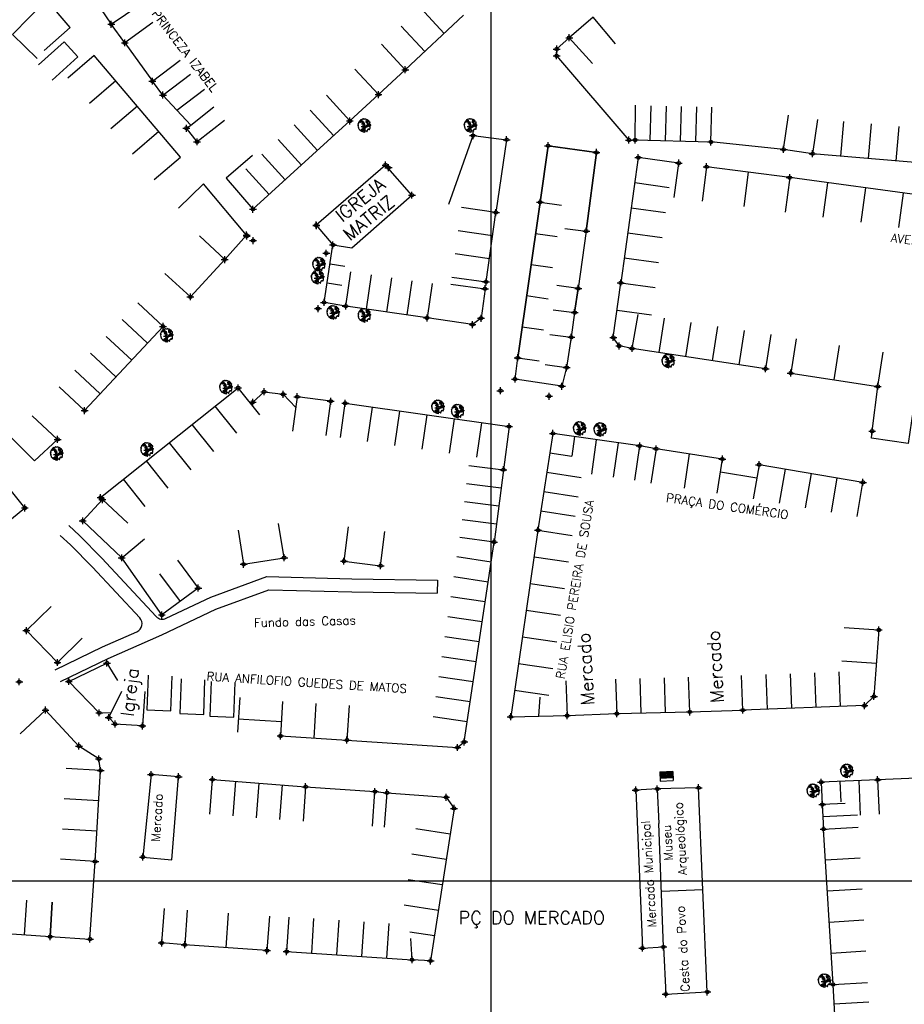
# Model space of a CAD drawing. Extents: x 539028 to 544996, y 8596245 to 8601028.
# Tile 5 of 43: x 541537 to 541741, y 8597735 to 8597962. Entities that reach past the tile are written whole.
import ezdxf
from ezdxf.enums import TextEntityAlignment as Align
from ezdxf.lldxf.tags import DXFTag

# ---------------------------------------------------------------- set-up
doc = ezdxf.new("R2010")
doc.units = 0
doc.header["$MEASUREMENT"] = 0
doc.header["$PDMODE"] = 34
doc.header["$PDSIZE"] = 0.8
for name, color, linetype in [('ARVORE', 100, 'Continuous'), ('CASA', 2, 'Continuous'), ('CX', 7, 'Continuous'), ('ESTRADA_BARRO', 7, 'DASHED'), ('MALHA', 9, 'Continuous'), ('RN', 7, 'Continuous'), ('TEXTO', 2, 'Continuous'), ('TXT_NRUA', 2, 'Continuous')]:
    doc.layers.add(name, color=color, linetype=linetype)
doc.styles.add('GEOSIS', font='ROMANS.SHX')
tags = doc.linetypes.add('DASHED', pattern=[0.75, 0.5, -0.25]).pattern_tags.tags
tags[6:7] = [DXFTag(74, 4), DXFTag(75, 0), DXFTag(340, '0'), DXFTag(46, 1.0), DXFTag(50, 0.0), DXFTag(44, 0.0), DXFTag(45, 0.0)]
tags[4:5] = [DXFTag(74, 4), DXFTag(75, 0), DXFTag(340, '0'), DXFTag(46, 1.0), DXFTag(50, 0.0), DXFTag(44, 0.0), DXFTag(45, 0.0)]

# ---------------------------------------------------------------- blocks, each defined once
blk = doc.blocks.new('C')
at = {"layer": 'CASA'}
blk.add_lwpolyline([(0, 0), (0, 8)], dxfattribs=at)
blk = doc.blocks.new('ARVORE6')
for points in [[(-1.78, 2.18), (-1.87, 2.12), (-1.86, 2.06), (-1.96, 2), (-2.05, 1.97), (-2.08, 1.89), (-2.06, 1.79), (-2.1, 1.68), (-2.19, 1.63), (-2.27, 1.6), (-2.33, 1.57), (-2.45, 1.36), (-2.33, 1.3), (-2.23, 1.35), (-2.22, 1.26), (-2.33, 1.2), (-2.41, 1.18), (-2.5, 1.15), (-2.45, 1.07), (-2.41, 1.02), (-2.44, 0.93), (-2.62, 0.85), (-2.67, 0.79), (-2.68, 0.7), (-2.63, 0.68), (-2.63, 0.68), (-2.72, 0.62), (-2.77, 0.64), (-2.8, 0.64), (-2.76, 0.56), (-2.6, 0.57), (-2.52, 0.53), (-2.52, 0.45), (-2.55, 0.3), (-2.67, 0.25), (-2.67, 0.14), (-2.62, 0.04), (-2.54, -0.02), (-2.64, -0.1), (-2.71, -0.18), (-2.55, -0.26), (-2.51, -0.35), (-2.52, -0.52), (-2.56, -0.64), (-2.47, -0.83), (-2.4, -0.89), (-2.4, -0.98), (-2.37, -1.12), (-2.27, -1.33), (-2.13, -1.49), (-2.01, -1.61), (-1.91, -1.6), (-1.82, -1.73), (-1.82, -1.97), (-1.67, -2.08), (-1.49, -2.07), (-1.39, -2.11), (-1.32, -2.23), (-1.16, -2.42), (-0.93, -2.41), (-0.86, -2.4), (-0.72, -2.42), (-0.63, -2.56), (-0.57, -2.61), (-0.47, -2.6), (-0.42, -2.64), (-0.31, -2.66), (-0.21, -2.67), (-0.05, -2.69), (0.08, -2.72), (0.33, -2.98), (0.41, -2.85), (0.29, -2.74), (0.37, -2.7), (0.37, -2.57), (0.35, -2.45), (0.49, -2.41), (0.48, -2.27), (0.55, -2.2), (0.71, -2.27), (0.86, -2.29), (0.93, -2.24), (1.05, -2.42), (1.2, -2.34), (1.2, -2.58), (1.34, -2.57), (1.43, -2.44), (1.51, -2.34), (1.36, -2.24), (1.43, -2.14), (1.39, -2.09), (1.47, -2.01), (1.5, -1.96), (1.43, -1.84), (1.5, -1.8), (1.6, -1.74), (1.69, -1.67), (1.78, -1.64), (1.8, -1.74), (1.86, -1.66), (1.81, -1.55), (1.82, -1.42), (1.99, -1.37), (2.13, -1.42), (2.06, -1.53), (2.22, -1.64), (2.33, -1.61), (2.46, -1.55), (2.59, -1.56), (2.55, -1.46), (2.48, -1.32), (2.56, -1.2), (2.63, -1.06), (2.62, -0.92), (2.62, -0.78), (2.67, -0.66), (2.68, -0.46), (2.57, -0.39), (2.51, -0.26), (2.59, -0.13), (2.7, -0.02), (2.83, 0.11), (2.96, 0.28), (2.92, 0.43), (2.91, 0.44), (2.81, 0.32), (2.7, 0.39), (2.73, 0.48), (2.68, 0.53), (2.6, 0.48), (2.4, 0.45), (2.42, 0.58), (2.5, 0.64), (2.48, 0.76), (2.34, 0.89), (2.54, 0.99), (2.59, 1.1), (2.57, 1.23), (2.55, 1.36), (2.62, 1.47), (2.63, 1.57), (2.5, 1.63), (2.35, 1.59), (2.24, 1.71), (2.23, 1.89), (2.21, 1.98), (2.15, 2.13), (1.92, 2.14), (1.79, 2.22), (1.77, 2.29), (1.73, 2.39), (1.69, 2.5), (1.51, 2.62), (1.35, 2.59), (1.28, 2.53), (1.19, 2.58), (1.11, 2.69), (0.99, 2.74), (0.84, 2.66), (0.73, 2.81), (0.32, 2.98), (0.23, 2.85), (0.07, 2.78), (-0.06, 2.82), (-0.27, 2.96), (-0.48, 3), (-0.62, 2.87), (-0.7, 2.78), (-0.82, 2.74), (-0.98, 2.81), (-1.11, 2.78), (-1.2, 2.57), (-1.42, 2.56), (-1.58, 2.52), (-1.57, 2.41), (-1.77, 2.34), (-1.73, 2.23), (-1.75, 2.2)], [(-0.88, 2.44), (-0.95, 2.35), (-0.87, 2.29), (-0.92, 2.24), (-0.88, 2.15), (-0.78, 2.14), (-0.74, 2.15), (-0.67, 2.08), (-0.7, 2.02), (-0.8, 1.98), (-0.92, 1.89), (-0.95, 1.77), (-0.81, 1.75), (-0.7, 1.77), (-0.59, 1.82), (-0.46, 1.77), (-0.51, 1.71), (-0.49, 1.63), (-0.34, 1.66), (-0.27, 1.68), (-0.09, 1.52), (-0.27, 1.42), (-0.32, 1.37), (-0.18, 1.25), (0, 1.26), (0.14, 1.15), (0.04, 1.02), (-0.03, 0.86), (-0.02, 0.8), (-0.17, 0.76), (-0.27, 0.72), (-0.29, 0.58), (-0.48, 0.53), (-0.51, 0.64), (-0.48, 0.74), (-0.6, 0.74), (-0.74, 0.68), (-0.83, 0.62), (-0.91, 0.65), (-0.75, 0.84), (-0.75, 0.9), (-0.78, 0.97), (-0.71, 1.09), (-0.8, 1.19), (-0.68, 1.38), (-0.8, 1.61), (-0.8, 1.69), (-0.88, 1.7), (-0.97, 1.64), (-1.06, 1.59), (-1.12, 1.63), (-1.14, 1.67), (-1.32, 1.64), (-1.38, 1.57), (-1.51, 1.46), (-1.51, 1.46), (-1.56, 1.55), (-1.56, 1.63), (-1.61, 1.7), (-1.56, 1.82), (-1.53, 1.91), (-1.43, 1.98), (-1.4, 2.07), (-1.26, 2.08), (-1.21, 2.2), (-1.1, 2.21), (-0.99, 2.32), (-0.95, 2.39)], [(-0.91, 1.69), (-1.13, 1.76), (-1.24, 2.14), (-1.27, 2.14), (-1.18, 1.78), (-1.57, 1.66), (-1.57, 1.63), (-1.12, 1.73), (-0.99, 1.67)], [(-1.27, 1.75), (-1.25, 1.72), (-1.3, 1.74)], [(-1.06, 1.74), (-1.06, 1.72), (-1.01, 1.73)], [(0, 0.91), (-0.4, 1.34), (-0.4, 1.68), (-0.44, 1.68), (-0.45, 1.4), (-0.8, 1.64), (-0.81, 1.61), (-0.48, 1.35), (-0.18, 0.98), (-0.75, 0.89), (-0.75, 0.86), (-0.15, 0.91), (-0.07, 0.81)], [(-0.49, 0.94), (-0.49, 0.89), (-0.53, 0.92)], [(-0.51, 1.38), (-0.49, 1.43)], [(-0.35, 1.21), (-0.32, 1.26), (-0.39, 1.24)], [(-0.22, 1), (-0.25, 0.91), (-0.29, 0.97), (-0.29, 0.92)], [(-0.23, 1.06), (-0.18, 1.12), (-0.27, 1.1)], [(-0.09, 0.88), (-0.05, 0.95), (-0.13, 0.9), (-0.09, 0.99)], [(1.21, 2.06), (1.32, 1.92), (1.4, 1.99), (1.43, 2.02), (1.55, 2.02), (1.51, 1.88), (1.59, 1.85), (1.69, 1.84), (1.75, 1.77), (1.61, 1.68), (1.7, 1.6), (1.85, 1.57), (1.72, 1.47), (1.62, 1.45), (1.48, 1.42), (1.48, 1.18), (1.36, 1.16), (1.19, 1.3), (1.2, 1.31), (1.09, 1.3), (1.07, 1.23), (0.97, 1.25), (0.92, 1.33), (1.11, 1.55), (1.06, 1.66), (1.03, 1.75), (0.96, 1.81), (0.99, 1.96), (0.83, 2.05), (0.94, 2.19), (0.97, 2.22), (1.05, 2.28), (1.1, 2.22), (1.25, 2.06), (1.28, 2.03)], [(1.17, 1.62), (1.07, 1.45), (1.49, 1.26), (1.49, 1.24), (1.03, 1.41), (0.94, 1.3)], [(1.07, 1.61), (1.51, 1.9), (1.55, 1.88), (1.16, 1.57)], [(1.11, 1.63), (1.17, 1.6), (1.14, 1.67), (1.22, 1.64), (1.22, 1.69)], [(1.17, 1.41), (1.13, 1.38), (1.18, 1.41), (1.18, 1.35)], [(1.35, 0.46), (1.31, 0.36), (1.17, 0.31), (1.19, 0.12), (1.23, 0.12), (1.35, 0.12), (1.61, 0.22), (1.69, 0.16), (1.65, 0.07), (1.7, -0.02), (1.84, -0.09), (1.93, -0.07), (2.01, -0.17), (2.19, -0.18), (2.26, -0.21), (2.39, -0.13), (2.33, 0.05), (2.47, 0.12), (2.51, 0.31), (2.33, 0.5), (2.42, 0.64), (2.36, 0.77), (2.27, 0.83), (2.12, 0.82), (2.02, 0.94), (1.83, 0.86), (1.8, 0.82), (1.62, 0.74), (1.48, 0.64), (1.48, 0.48), (1.33, 0.48), (1.32, 0.31)], [(1.34, 1.8), (1.41, 1.76), (1.41, 1.82)], [(1.38, 0.16), (1.81, 0.34), (1.96, 0.66), (1.97, 0.94), (1.97, 0.62), (1.88, 0.35), (2.44, 0.3), (1.88, 0.29), (1.7, 0.18)], [(1.47, 0.19), (1.51, 0.17), (1.52, 0.22), (1.55, 0.21), (1.61, 0.25), (1.71, 0.21)], [(1.78, 0.32), (1.84, 0.28), (1.77, 0.29)], [(1.88, 0.47), (1.93, 0.45), (1.88, 0.43), (1.91, 0.4), (1.85, 0.38)], [(1.98, 0.34), (1.98, 0.28), (2.02, 0.34)], [(0.19, -1.76), (0.02, -1.82), (0.05, -1.9), (0, -1.95), (-0.03, -1.97), (-0.07, -2.06), (-0.05, -2.11), (-0.03, -2.18), (-0.17, -2.19), (-0.25, -2.1), (-0.38, -2.11), (-0.49, -2.16), (-0.53, -2.05), (-0.56, -2.02), (-0.66, -1.97), (-0.77, -2.06), (-0.84, -2.13), (-1.03, -2.13), (-1.06, -2.11), (-1.07, -2.02), (-1.11, -1.99), (-1.25, -1.88), (-1.09, -1.77), (-1, -1.63), (-1.02, -1.52), (-0.91, -1.45), (-0.76, -1.31), (-0.7, -1.28), (-0.54, -1.31), (-0.45, -1.44), (-0.34, -1.39), (-0.2, -1.28), (0, -1.15), (-0.09, -0.96), (0.07, -0.87), (0.11, -0.89), (0.41, -1.08), (0.32, -1.14), (0.26, -1.19), (0.28, -1.24), (0.43, -1.31), (0.32, -1.38), (0.37, -1.96), (0.39, -2), (0.31, -1.87), (0.43, -1.76), (0.43, -1.68), (0.36, -1.63), (0.21, -1.68), (0.12, -1.73)], [(-0.77, -1.87), (-1.1, -2.03), (-0.78, -1.91), (-0.7, -2.04), (-0.73, -1.88)], [(-0.19, -1.31), (-0.25, -1.56), (-0.84, -1.91), (-0.27, -1.66), (-0.33, -2.11), (-0.26, -2.1), (-0.05, -1.15)], [(-0.27, -1.58), (-0.28, -1.66), (-0.33, -1.61), (-0.35, -1.67), (-0.39, -1.65), (-0.41, -1.68)], [(-0.29, -1.96), (-0.24, -1.98), (-0.31, -2.01)], [(-0.27, -1.74), (-0.21, -1.78), (-0.29, -1.83)], [(-0.21, -1.55), (-0.16, -1.58), (-0.24, -1.57)], [(-0.18, -1.24), (-0.1, -1.25), (-0.18, -1.29), (-0.1, -1.33), (-0.18, -1.35), (-0.1, -1.41)]]:
    blk.add_lwpolyline(points)

msp = doc.modelspace()

# ---------------------------------------------------------------- linework, layer by layer
at = {"layer": 'ARVORE'}
for p in [(541616.357, 8597937.2, 697.18), (541640.851, 8597937.219, 697.303), (541605.903, 8597905.209, 698.254), (541605.586, 8597902.22, 698.341), (541609.173, 8597894.095, 698.575), (541616.369, 8597893.415, 698.691), (541570.789, 8597888.805, 698.416), (541686.487, 8597882.872, 699.196), (541584.444, 8597876.834, 699.106), (541633.352, 8597872.295, 699.908), (541637.905, 8597871.323, 699.976), (541666.042, 8597867.305, 699.871), (541670.784, 8597867.063, 699.865), (541545.4, 8597861.52, 699.094), (541566.226, 8597862.48, 699.139), (541727.7, 8597788.285, 702.822), (541719.94, 8597783.708, 703.016), (541722.532, 8597739.901, 704.455)]:
    msp.add_point(p, dxfattribs=at)
at = {"layer": 'CASA'}
for p, q in [((541625.764, 8597950.302, 697.294), (541639.232, 8597962.879, 697.294)), ((541569.864, 8597944.433), (541576.245, 8597949.257)), ((541573.086, 8597940.96), (541579.467, 8597945.785)), ((541576.308, 8597937.487), (541569.864, 8597944.433)), ((541612.98, 8597938.466, 697.352), (541607.594, 8597944.382, 697.352)), ((541696.281, 8597933.617, 697.278), (541696.497, 8597941.614, 697.278)), ((541590.616, 8597918.106, 697.352), (541612.98, 8597938.466, 697.352)), ((541656.875, 8597919.698, 699.709), (541658.715, 8597932.749, 699.709)), ((541658.715, 8597932.749, 699.709), (541669.878, 8597931.204, 699.709)), ((541678.807, 8597934.088, 697.278), (541696.281, 8597933.617, 697.278)), ((541590.562, 8597930.496, 697.352), (541584.476, 8597925.304, 697.352)), ((541669.878, 8597931.204, 699.709), (541667.512, 8597913.032, 699.709)), ((541777.387, 8597925.894, 697.389), (541719.741, 8597930.914, 697.389)), ((541695.3, 8597927.901, 697.771), (541694.262, 8597919.969, 697.771)), ((541714.461, 8597925.393, 697.771), (541695.3, 8597927.901, 697.771)), ((541584.476, 8597925.304, 697.352), (541590.616, 8597918.106, 697.352)), ((541714.461, 8597925.393, 697.771), (541713.422, 8597917.46, 697.771)), ((541758.117, 8597919.433, 697.771), (541714.461, 8597925.393, 697.771)), ((541646.687, 8597917.334, 698.164), (541638.767, 8597918.462, 698.164)), ((541651.711, 8597883.828, 699.709), (541656.875, 8597919.698, 699.709)), ((541656.875, 8597919.698, 698.11), (541651.711, 8597883.828, 698.11)), ((541644.408, 8597901.327, 698.164), (541646.687, 8597917.334, 698.164)), ((541667.512, 8597913.032, 699.709), (541665.677, 8597899.82, 699.709)), ((541607.038, 8597896.593, 698.848), (541609.095, 8597909.857, 698.848)), ((541609.095, 8597909.857, 698.848), (541613.463, 8597909.18, 698.848)), ((541612.033, 8597895.74, 699.066), (541613.183, 8597903.657, 699.066)), ((541636.488, 8597902.455, 698.164), (541644.408, 8597901.327, 698.164)), ((541631.945, 8597900.932, 699.066), (541630.795, 8597893.015, 699.066)), ((541673.757, 8597888.517, 699.546), (541675.487, 8597901.122, 699.546)), ((541675.487, 8597901.122, 697.814), (541683.41, 8597900.013, 697.814)), ((541675.487, 8597901.122, 699.546), (541683.41, 8597900.013, 699.546)), ((541665.677, 8597899.82, 699.709), (541664.839, 8597894.238, 699.709)), ((541569.891, 8597891.064, 698.549), (541564.039, 8597896.519, 698.549)), ((541612.033, 8597895.74, 698.848), (541607.038, 8597896.593, 698.848)), ((541630.795, 8597893.015, 699.066), (541612.033, 8597895.74, 699.066)), ((541664.839, 8597894.238, 699.709), (541664.065, 8597888.553, 699.709)), ((541674.622, 8597894.82, 699.546), (541682.545, 8597893.711, 699.546)), ((541674.622, 8597894.82, 701.278), (541682.545, 8597893.711, 701.278)), ((541678.12, 8597885.96, 699.596), (541679.5, 8597893.843, 699.596)), ((541551.785, 8597871.635, 698.549), (541569.891, 8597891.064, 698.549)), ((541710.113, 8597889.182, 699.596), (541708.909, 8597881.273, 699.596)), ((541664.065, 8597888.553, 699.709), (541662.994, 8597881.547, 699.709)), ((541675.113, 8597886.556, 699.546), (541673.757, 8597888.517, 699.546)), ((541678.12, 8597885.96, 699.546), (541675.113, 8597886.556, 699.546)), ((541715.93, 8597888.214, 699.786), (541714.708, 8597880.308, 699.786)), ((541724.745, 8597878.757, 699.786), (541725.967, 8597886.663, 699.786)), ((541708.909, 8597881.273, 699.596), (541678.12, 8597885.96, 699.596)), ((541734.782, 8597877.206, 699.786), (541736.004, 8597885.112, 699.786)), ((541651.089, 8597878.913, 699.709), (541651.711, 8597883.828, 699.709)), ((541651.711, 8597883.828, 698.11), (541656.66, 8597883.115, 698.11)), ((541662.994, 8597881.547, 699.709), (541661.9, 8597877.253, 699.709)), ((541714.708, 8597880.308, 699.786), (541734.782, 8597877.206, 699.786)), ((541661.9, 8597877.253, 699.709), (541651.089, 8597878.913, 699.709)), ((541551.785, 8597871.635, 699.155), (541545.946, 8597877.104, 699.155)), ((541610.788, 8597865.414, 700.066), (541611.916, 8597873.334, 700.066)), ((541611.916, 8597873.334, 700.066), (541649.705, 8597867.951, 700.066)), ((541649.705, 8597867.951, 700.066), (541648.401, 8597857.981, 700.066)), ((541659.838, 8597866.37, 699.959), (541656.382, 8597844.014, 699.959)), ((541683.67, 8597862.81, 700.239), (541682.454, 8597854.902, 700.239)), ((541698.939, 8597860.462, 700.239), (541683.67, 8597862.81, 700.239)), ((541697.723, 8597852.555, 700.239), (541698.939, 8597860.462, 700.239)), ((541640.466, 8597858.994, 700.066), (541648.401, 8597857.981, 700.066)), ((541648.401, 8597857.981, 700.066), (541646.272, 8597841.311, 700.066)), ((541707.406, 8597859.155, 700.709), (541706.062, 8597851.269, 700.709)), ((541731.357, 8597855.074, 700.709), (541707.406, 8597859.155, 700.709)), ((541730.013, 8597847.187, 700.709), (541731.357, 8597855.074, 700.709)), ((541656.382, 8597844.014, 700.808), (541650.105, 8597801, 700.808)), ((541656.382, 8597844.014, 699.959), (541664.288, 8597842.792, 699.959)), ((541646.272, 8597841.311, 700.066), (541638.336, 8597842.325, 700.066)), ((541639.394, 8597795.181, 700.066), (541646.272, 8597841.311, 700.066)), ((541569.611, 8597824.471, 700.912), (541560.362, 8597837.66, 700.912)), ((541573.25, 8597837.11, 700.912), (541578.006, 8597830.678, 700.912)), ((541569.053, 8597834.007, 700.912), (541573.809, 8597827.574, 700.912)), ((541578.006, 8597830.678, 700.912), (541569.611, 8597824.471, 700.912)), ((541735.027, 8597821.01, 700.626), (541733.906, 8597805.679, 700.626)), ((541674.258, 8597809.702, 702.215), (541674.574, 8597801.708, 702.215)), ((541691.403, 8597802.108, 702.215), (541691.131, 8597810.103, 702.215)), ((541733.906, 8597805.679, 700.626), (541731.715, 8597803.554, 700.626)), ((541612.84, 8597803.594, 700.066), (541612.302, 8597795.612, 700.066)), ((541731.715, 8597803.554, 700.626), (541703.616, 8597802.523, 700.626)), ((541650.105, 8597801, 700.808), (541663.109, 8597801.255, 700.808)), ((541663.109, 8597801.255, 700.808), (541663.109, 8597801.255, 700.808)), ((541674.574, 8597801.708, 702.215), (541691.403, 8597802.108, 702.215)), ((541555.069, 8597791.287, 700.565), (541550.492, 8597794.23, 700.565)), ((541612.302, 8597795.612, 700.066), (541637.787, 8597793.893, 700.066)), ((541637.787, 8597793.893, 700.066), (541639.394, 8597795.181, 700.066)), ((541555.494, 8597788.579, 700.565), (541555.069, 8597791.287, 700.565)), ((541555.494, 8597788.579, 700.565), (541547.509, 8597789.057, 700.565)), ((541554.239, 8597767.604, 700.565), (541555.494, 8597788.579, 700.565)), ((541581.306, 8597786.51, 701.416), (541602.788, 8597784.854, 701.416)), ((541602.788, 8597784.854, 701.416), (541602.219, 8597776.874, 701.416)), ((541734.751, 8597786.469, 703.265), (541721.71, 8597785.901, 703.265)), ((541721.71, 8597785.901, 703.265), (541721.989, 8597780.713, 703.265)), ((541726.057, 8597786.09, 703.265), (541726.283, 8597781.361, 703.265)), ((541621.543, 8597783.463, 701.416), (541635.202, 8597782.421, 701.416)), ((541635.202, 8597782.421, 701.416), (541637.017, 8597779.842, 701.416)), ((541637.017, 8597779.842, 701.416), (541631.608, 8597744.653, 701.416)), ((541727.25, 8597780.985, 703.311), (541721.989, 8597780.713, 703.311)), ((541721.989, 8597780.713, 703.311), (541722.294, 8597775.061, 703.311)), ((541730.13, 8597778.318, 703.311), (541722.142, 8597777.887, 703.311)), ((541722.294, 8597775.061, 704.661), (541730.279, 8597775.543, 704.661)), ((541724.457, 8597739.211, 704.661), (541722.294, 8597775.061, 704.661)), ((541543.837, 8597750.257), (541544.317, 8597758.243)), ((541467.217, 8597755.522), (541543.837, 8597750.257)), ((541584.934, 8597755.679, 702.966), (541584.368, 8597747.699, 702.966)), ((541594.421, 8597755.006, 702.966), (541593.855, 8597747.026, 702.966)), ((541593.855, 8597747.026, 702.966), (541574.881, 8597748.372, 702.966)), ((541631.608, 8597744.653, 701.416), (541627.34, 8597744.935, 701.416)), ((541724.457, 8597739.211, 705.431), (541732.442, 8597739.693, 705.431)), ((541725.873, 8597716.387, 705.431), (541724.457, 8597739.211, 705.431))]:
    msp.add_line(p, q, dxfattribs=at)
for points, elevation in [([(541558.289, 8597981.646), (541549.685, 8597972.978), (541557.941, 8597960.792), (541564.564, 8597965.279)], 696.177), ([(541548.468, 8597960.06), (541543.011, 8597966.476), (541535.142, 8597958.442), (541540.858, 8597952.844)], 696.45), ([(541542.484, 8597954.747), (541548.468, 8597960.06)], 696.45), ([(541567.535, 8597961.218), (541561.074, 8597956.501), (541557.941, 8597960.792)], 696.539), ([(541561.074, 8597956.501), (541567.435, 8597947.646)], 696.539), ([(541619.596, 8597944.566), (541625.764, 8597950.302), (541620.316, 8597956.16)], 697.294), ([(541553.996, 8597953.566), (541547.904, 8597948.381)], 696.517), ([(541573.93, 8597930.148), (541553.996, 8597953.566)], 696.517), ([(541660.692, 8597953.507), (541677.384, 8597934.073), (541678.807, 8597934.088), (541678.874, 8597942.089)], 697.278), ([(541612.98, 8597938.466), (541619.596, 8597944.566), (541614.148, 8597950.424)], 697.294), ([(541584.04, 8597938.586), (541577.741, 8597933.654), (541575.283, 8597936.794), (541576.308, 8597937.487), (541581.581, 8597941.726)], 697.329), ([(541720.899, 8597938.83), (541719.741, 8597930.914), (541713.052, 8597931.893), (541714.21, 8597939.809)], 697.412), ([(541635.845, 8597919.296), (541641.4, 8597935.078), (541649.141, 8597934.142), (541646.687, 8597917.334)], 697.025), ([(541662.554, 8597913.677), (541667.512, 8597913.032), (541669.878, 8597931.204), (541658.715, 8597932.749), (541656.875, 8597919.698), (541661.826, 8597919)], 699.709), ([(541713.052, 8597931.893), (541696.281, 8597933.617)], 697.412), ([(541567.838, 8597924.963), (541573.93, 8597930.148)], 696.517), ([(541679.53, 8597930.007), (541675.487, 8597901.122)], 697.814), ([(541688.888, 8597928.751), (541679.53, 8597930.007)], 697.814), ([(541613.463, 8597909.18), (541627.31, 8597921.351), (541621.203, 8597928.299), (541605.238, 8597914.432), (541609.095, 8597909.857)], 697.82), ([(541687.836, 8597920.821), (541688.888, 8597928.751)], 697.814), ([(541579.199, 8597923.927), (541573.454, 8597918.361)], 697.424), ([(541584.107, 8597906.469), (541589.175, 8597912.124), (541579.199, 8597923.927)], 697.946), ([(541570.317, 8597903.306), (541576.201, 8597897.886), (541584.107, 8597906.469), (541578.273, 8597911.943)], 697.946), ([(541655.842, 8597912.524), (541660.791, 8597911.811)], 698.11), ([(541611.8, 8597904.91), (541608.409, 8597905.436)], 698.848), ([(541654.809, 8597905.35), (541659.758, 8597904.637)], 698.11), ([(541611.148, 8597900.483), (541607.724, 8597901.014)], 698.848), ([(541636.251, 8597900.842), (541644.177, 8597899.758), (541643.243, 8597892.927), (541641.273, 8597891.492), (541630.795, 8597893.015)], 698.781), ([(541659.885, 8597894.912), (541664.839, 8597894.238), (541665.677, 8597899.82), (541660.725, 8597900.508)], 699.709), ([(541653.776, 8597898.176), (541658.725, 8597897.463)], 698.11), ([(541652.744, 8597891.002), (541657.693, 8597890.289)], 698.11), ([(541659.111, 8597889.228), (541664.065, 8597888.553)], 699.709), ([(541658.051, 8597882.302), (541662.994, 8597881.547)], 699.709), ([(541555.491, 8597851.579), (541587.206, 8597876.887)], 699.485), ([(541590.578, 8597873.577), (541593.216, 8597875.985), (541597.597, 8597875.392), (541600.526, 8597872.368)], 699.902), ([(541742.953, 8597871.922), (541741.784, 8597864.008), (541733.301, 8597865.26), (541733.493, 8597866.89), (541734.782, 8597877.206)], 700.655), ([(541607.509, 8597865.864), (541608.577, 8597873.793), (541600.858, 8597874.832), (541599.79, 8597866.904)], 699.902), ([(541533.134, 8597867.097), (541540.24, 8597860.076), (541545.561, 8597864.99), (541539.722, 8597870.459)], 699.194), ([(541679.858, 8597863.473), (541659.838, 8597866.37)], 700.239), ([(541664.843, 8597865.645), (541664.188, 8597861.119)], 700.239), ([(541659.147, 8597861.899), (541664.188, 8597861.119)], 699.959), ([(541678.712, 8597855.555), (541679.858, 8597863.473)], 700.808), ([(541683.67, 8597862.81), (541679.858, 8597863.473)], 700.239), ([(541698.489, 8597857.536), (541706.886, 8597856.105)], 700.239), ([(541531.771, 8597844.15), (541538.006, 8597849.163), (541533.66, 8597854.569), (541527.425, 8597849.556)], 699.594), ([(541560.362, 8597837.66), (541551.353, 8597846.202), (541555.906, 8597851.088), (541561.759, 8597845.634)], 700.299), ([(541555.906, 8597851.088), (541555.491, 8597851.579)], 699.507), ([(541560.362, 8597837.66), (541551.353, 8597846.202)], 700.299), ([(541587.183, 8597844.065), (541588.47, 8597836.169), (541597.84, 8597837.696), (541596.554, 8597845.592)], 701.049), ([(541612.616, 8597844.826), (541611.626, 8597836.888), (541620.075, 8597835.834), (541621.065, 8597843.773)], 700.958), ([(541560.362, 8597837.66), (541565.62, 8597842.063)], 700.299), ([(541551.253, 8597819.106), (541545.531, 8597813.515), (541538.346, 8597820.869), (541544.068, 8597826.46)], 700.252), ([(541727.049, 8597821.594), (541735.027, 8597821.01)], 700.626), ([(541557.873, 8597801.848), (541555.176, 8597801.897), (541548.151, 8597809.152), (541556.952, 8597813.38)], 701.454), ([(541556.952, 8597813.38), (541559.345, 8597809.358)], 700.642), ([(541691.403, 8597802.108), (541703.616, 8597802.523), (541703.344, 8597810.518)], 700.626), ([(541662.793, 8597809.249), (541663.109, 8597801.255), (541674.574, 8597801.708)], 702.215), ([(541565.659, 8597806.841), (541565.133, 8597798.858), (541558.82, 8597799.302), (541557.364, 8597800.813), (541560.374, 8597806.921)], 701.454), ([(541587.575, 8597805.396), (541587.049, 8597797.413)], 701.454), ([(541656.607, 8597801.127), (541656.863, 8597805.497)], 700.808), ([(541550.492, 8597794.23), (541542.767, 8597802.532), (541536.91, 8597797.082)], 700.565), ([(541597.477, 8597804.541), (541596.985, 8597796.557)], 700.066), ([(541605.136, 8597804.069), (541604.643, 8597796.084)], 700.066), ([(541587.252, 8597800.501), (541597.19, 8597799.888)], 701.454), ([(541596.985, 8597796.557), (541612.302, 8597795.612)], 700.066), ([(541744.105, 8597778.804), (541743.815, 8597786.799), (541734.751, 8597786.469), (541735.099, 8597778.477)], 703.265), ([(541580.691, 8597778.533), (541581.306, 8597786.51)], 701.416), ([(541602.788, 8597784.854), (541618.772, 8597783.715)], 701.416), ([(541683.91, 8597784.325), (541678.939, 8597784.087), (541680.486, 8597747.603), (541685.329, 8597747.878), (541685.845, 8597736.991), (541695.45, 8597737.485)], 704.683), ([(541695.45, 8597737.485), (541693.458, 8597784.612), (541683.91, 8597784.325), (541684.293, 8597776.334)], 704.683), ([(541618.204, 8597775.735), (541618.772, 8597783.715), (541621.543, 8597783.463), (541620.934, 8597775.487)], 701.416), ([(541685.329, 8597747.878), (541684.293, 8597776.334)], 704.683), ([(541544.317, 8597758.243), (541543.837, 8597750.257), (541553.024, 8597749.705), (541554.239, 8597767.604), (541546.257, 8597768.145)], 700.565), ([(541694.454, 8597761.048), (541684.862, 8597760.699)], 704.683), ([(541575.448, 8597756.352), (541574.881, 8597748.372), (541569.576, 8597748.799), (541570.217, 8597756.773)], 702.966), ([(541598.908, 8597754.774), (541598.396, 8597746.79)], 701.416), ([(541626.846, 8597751.386), (541632.51, 8597750.518)], 701.416), ([(541627.34, 8597744.935), (541627.042, 8597749.812)], 701.416), ([(541598.396, 8597746.79), (541627.34, 8597744.935)], 701.416)]:
    msp.add_lwpolyline(points, dxfattribs=dict(at, elevation=elevation))
for points in [[(541674.299, 8597956.297), (541669.109, 8597962.385), (541663.592, 8597957.681)], [(541668.94, 8597951.731), (541663.592, 8597957.681), (541660.768, 8597955.142), (541660.692, 8597953.507)], [(541541.147, 8597951.39), (541547.078, 8597956.76), (541550.245, 8597953.262), (541544.315, 8597947.892)], [(541569.864, 8597944.433), (541567.435, 8597947.646), (541573.816, 8597952.47)], [(541566.484, 8597810.562), (541566.183, 8597802.568), (541571.68, 8597802.361), (541571.982, 8597810.355)], [(541574.066, 8597809.72), (541573.765, 8597801.726), (541579.262, 8597801.518), (541579.564, 8597809.513)], [(541581.016, 8597809.098), (541580.715, 8597801.104), (541586.212, 8597800.896), (541586.514, 8597808.891)]]:
    msp.add_lwpolyline(points, dxfattribs=at)
at = {"layer": 'CASA', "elevation": 701.687}
msp.add_lwpolyline([(541571.934, 8597767.953), (541573.473, 8597787.166), (541567.135, 8597787.673), (541565.226, 8597768.625), (541571.934, 8597767.953)], close=True, dxfattribs=at)
at = {"layer": 'CASA', "color": 7}
for points in [[(541684.5, 8597788.248), (541687.496, 8597788.402)], [(541684.5, 8597788.248), (541684.6, 8597786.163)], [(541684.51, 8597788.048), (541687.506, 8597788.203)], [(541684.52, 8597787.848), (541687.516, 8597788.003)], [(541684.531, 8597787.649), (541687.527, 8597787.803)], [(541684.541, 8597787.449), (541687.537, 8597787.603)], [(541684.551, 8597787.249), (541687.547, 8597787.404)], [(541684.561, 8597787.049), (541687.557, 8597787.204)], [(541684.572, 8597786.85), (541687.568, 8597787.004)], [(541687.496, 8597788.392), (541687.598, 8597786.285)], [(541684.6, 8597786.163), (541687.598, 8597786.285)]]:
    msp.add_lwpolyline(points, dxfattribs=at)
at = {"layer": 'CASA'}
for p in [(541557.941, 8597960.792, 696.459), (541561.074, 8597956.501, 696.539), (541663.592, 8597957.681, 697.384), (541660.709, 8597955.071, 697.384), (541660.692, 8597953.507, 697.278), (541625.764, 8597950.302, 697.392), (541567.435, 8597947.646, 696.607), (541569.864, 8597944.433, 696.665), (541619.596, 8597944.566, 697.294), (541612.98, 8597938.466, 697.352), (541575.283, 8597936.794, 697.16), (541577.741, 8597933.654, 697.329), (541641.4, 8597935.078, 697.669), (541649.141, 8597934.142, 697.642), (541677.384, 8597934.073, 697.395), (541678.807, 8597934.088, 697.532), (541696.281, 8597933.617, 697.738), (541658.715, 8597932.749, 697.869), (541669.878, 8597931.204, 697.545), (541713.052, 8597931.893, 697.655), (541679.53, 8597930.007, 697.82), (541719.741, 8597930.914, 697.412), (541621.203, 8597928.299, 697.82), (541688.888, 8597928.751, 697.814), (541695.3, 8597927.901, 697.856), (541714.461, 8597925.393, 697.771), (541627.31, 8597921.351, 698.065), (541590.616, 8597918.106, 697.66), (541656.875, 8597919.698, 698.11), (541646.687, 8597917.334, 698.164), (541605.238, 8597914.432, 697.625), (541605.256, 8597914.328, 697.676), (541667.512, 8597913.032, 698.234), (541589.175, 8597912.124, 697.876), (541589.22, 8597911.918, 697.946), (541590.67, 8597910.87, 697.736), (541609.095, 8597909.857, 698.439), (541584.107, 8597906.469, 698.177), (541607.536, 8597907.964, 698.382), (541644.177, 8597899.758, 698.781), (541644.408, 8597901.327, 698.678), (541665.677, 8597899.82, 698.59), (541675.487, 8597901.122, 698.71), (541576.201, 8597897.886, 698.38), (541605.636, 8597895.166, 698.495), (541607.038, 8597896.593, 698.719), (541612.033, 8597895.74, 698.848), (541630.795, 8597893.015, 699.066), (541643.243, 8597892.927, 699.012), (541664.839, 8597894.238, 699.015), (541569.891, 8597891.064, 698.549), (541641.273, 8597891.492, 699.059), (541664.065, 8597888.553, 699.205), (541673.757, 8597888.517, 699.54), (541675.113, 8597886.556, 699.526), (541678.12, 8597885.96, 699.546), (541651.711, 8597883.828, 699.375), (541662.994, 8597881.547, 699.465), (541708.909, 8597881.273, 699.596), (541714.708, 8597880.308, 699.645), (541587.206, 8597876.887, 699.371), (541651.089, 8597878.913, 699.709), (541661.9, 8597877.253, 699.729), (541734.782, 8597877.206, 699.786), (541593.216, 8597875.985, 699.794), (541597.597, 8597875.392, 699.862), (541600.858, 8597874.832, 699.902), (541590.578, 8597873.577, 699.902), (541608.577, 8597873.793, 699.949), (541611.916, 8597873.334, 700.066), (541551.785, 8597871.635, 699.155), (541649.705, 8597867.951, 700.45), (541659.838, 8597866.37, 699.959), (541733.493, 8597866.89, 700.446), (541545.561, 8597864.99, 699.2), (541679.858, 8597863.473, 700.239), (541683.67, 8597862.81, 700.512), (541698.939, 8597860.462, 700.019), (541707.406, 8597859.155, 700.709), (541648.401, 8597857.981, 700.525), (541731.357, 8597855.074, 700.626), (541555.491, 8597851.579, 699.485), (541555.906, 8597851.088, 699.507), (541538.006, 8597849.163, 699.399), (541551.353, 8597846.202, 699.736), (541656.382, 8597844.014, 700.808), (541646.272, 8597841.311, 700.93), (541560.362, 8597837.66, 700.299), (541588.47, 8597836.169, 701.045), (541597.84, 8597837.696, 701.049), (541611.626, 8597836.888, 701.025), (541620.075, 8597835.834, 700.958), (541578.006, 8597830.678, 700.912), (541569.611, 8597824.471, 700.658), (541538.346, 8597820.869, 700.171), (541735.027, 8597821.01, 702.108), (541545.531, 8597813.515, 700.252), (541556.952, 8597813.38, 700.642), (541536.718, 8597809.043, 700.253), (541548.151, 8597809.152, 700.45), (541733.906, 8597805.679, 702.789), (541542.767, 8597802.532, 700.565), (541555.176, 8597801.897, 700.792), (541674.574, 8597801.708, 702.215), (541691.403, 8597802.108, 702.357), (541703.616, 8597802.523, 702.462), (541731.715, 8597803.554, 702.787), (541557.364, 8597800.813, 701.143), (541650.105, 8597801, 701.995), (541663.109, 8597801.255, 702.202), (541558.82, 8597799.302, 701.135), (541565.133, 8597798.858, 701.126), (541596.985, 8597796.557, 701.692), (541612.302, 8597795.612, 701.795), (541639.394, 8597795.181, 702.038), (541550.492, 8597794.23, 701.029), (541637.787, 8597793.893, 702.087), (541555.069, 8597791.287, 701.077), (541555.494, 8597788.579, 701.159), (541567.135, 8597787.673, 701.661), (541573.473, 8597787.166, 701.395), (541581.306, 8597786.51, 701.416), (541721.71, 8597785.901, 703.265), (541734.751, 8597786.469, 703.39), (541602.788, 8597784.854, 701.9), (541618.772, 8597783.715, 702.322), (541678.939, 8597784.087, 704.722), (541683.91, 8597784.325, 704.709), (541693.458, 8597784.612, 704.69), (541621.543, 8597783.463, 702.109), (541635.202, 8597782.421, 702.439), (541637.017, 8597779.842, 702.647), (541721.989, 8597780.713, 703.377), (541722.294, 8597775.061, 703.311), (541565.226, 8597768.625, 701.687), (541554.239, 8597767.604, 701.721), (541543.837, 8597750.257, 702.143), (541553.024, 8597749.705, 702.236), (541569.576, 8597748.799, 702.369), (541574.881, 8597748.372, 702.738), (541680.486, 8597747.603, 704.647), (541685.329, 8597747.878, 704.747), (541593.855, 8597747.026, 702.966), (541598.396, 8597746.79, 703.074), (541627.34, 8597744.935, 703.724), (541631.608, 8597744.653, 703.837), (541724.457, 8597739.211, 704.661), (541685.845, 8597736.991, 704.729), (541695.45, 8597737.485, 704.683)]:
    msp.add_point(p, dxfattribs=at)
at = {"layer": 'CX'}
for p in [(541647.729, 8597876.221, 699.42), (541658.933, 8597874.954, 699.622)]:
    msp.add_point(p, dxfattribs=at)
at = {"layer": 'ESTRADA_BARRO'}
for p, q in [((541548.119, 8597845.084), (541550.622, 8597842.843)), ((541546.118, 8597842.849), (541548.55, 8597840.672)), ((541550.622, 8597842.843), (541555.788, 8597837.585)), ((541548.55, 8597840.672), (541553.62, 8597835.512)), ((541555.788, 8597837.585), (541568.307, 8597824.142)), ((541553.62, 8597835.512), (541564.514, 8597823.814)), ((541580.88, 8597828.62), (541593.803, 8597833.324)), ((541593.803, 8597833.324), (541613.469, 8597832.815)), ((541613.469, 8597832.815), (541633.183, 8597832.521)), ((541633.183, 8597832.521), (541633.138, 8597829.521)), ((541582.045, 8597825.851), (541594.294, 8597830.31)), ((541594.294, 8597830.31), (541613.408, 8597829.815)), ((541613.408, 8597829.815), (541633.138, 8597829.521)), ((541570.637, 8597823.702), (541580.88, 8597828.62)), ((541569.592, 8597819.873), (541582.045, 8597825.851)), ((541555.931, 8597817.123), (541563.858, 8597820.621)), ((541557.187, 8597814.398), (541569.592, 8597819.873)), ((541544.966, 8597811.856), (541555.931, 8597817.123)), ((541546.264, 8597809.151), (541557.187, 8597814.398))]:
    msp.add_line(p, q, dxfattribs=at)
for centre, start, end in [((541563.05, 8597822.451), 293.81577, 42.96192), ((541569.771, 8597825.505), 222.96192, 295.64476)]:
    msp.add_arc(centre, 2, start, end, dxfattribs=at)
at = {"layer": 'MALHA'}
for p, q in [((541645.513, 8601028.275), (541645.513, 8596264.109)), ((539050.307, 8597763.105), (544995.7, 8597763.105))]:
    msp.add_line(p, q, dxfattribs=at)
at = {"layer": 'RN'}
msp.add_point((541621.91, 8597927.691, 698.293), dxfattribs=at)

# ---------------------------------------------------------------- block references
at = {"layer": 'ARVORE', "xscale": 0.5260327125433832, "yscale": 0.5260327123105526, "zscale": 0.526032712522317}
for p in [(541616.261, 8597937.37, 697.18), (541640.755, 8597937.389, 697.303), (541605.807, 8597905.379, 698.254), (541605.49, 8597902.389, 698.341), (541609.077, 8597894.265, 698.575), (541616.273, 8597893.585, 698.691), (541570.693, 8597888.975, 698.416), (541686.391, 8597883.041, 699.196), (541584.348, 8597877.003, 699.106), (541633.256, 8597872.464, 699.908), (541637.81, 8597871.493, 699.976), (541665.946, 8597867.475, 699.871), (541670.689, 8597867.233, 699.865), (541566.13, 8597862.65, 699.139), (541545.304, 8597861.69, 699.094), (541727.604, 8597788.455, 702.822), (541719.844, 8597783.878, 703.016), (541722.437, 8597740.07, 704.455)]:
    msp.add_blockref('ARVORE6', p, dxfattribs=at)
at = {"layer": 'CASA'}
for p, rotation in [((541634.743, 8597958.687, 697.294), 43.0397652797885), ((541630.253, 8597954.494, 697.294), 43.0397652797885), ((541558.979, 8597947.712, 696.517), 130.4049517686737), ((541563.963, 8597941.857, 696.517), 130.4049517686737), ((541682.302, 8597933.993, 697.278), 358.4567038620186), ((541685.797, 8597933.899, 697.278), 358.4567038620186), ((541689.292, 8597933.805, 697.278), 358.4567038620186), ((541692.786, 8597933.711, 697.278), 358.4567038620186), ((541609.252, 8597935.073, 697.352), 42.31579414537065), ((541605.525, 8597931.68, 697.352), 42.31579414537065), ((541726.84, 8597938.326, 697.389), 175.0227579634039), ((541733.245, 8597937.769, 697.389), 175.0227579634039), ((541739.65, 8597937.211, 697.389), 175.0227579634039), ((541568.946, 8597936.003, 696.517), 130.4049517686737), ((541601.798, 8597928.286, 697.352), 42.31579414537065), ((541598.071, 8597924.893, 697.352), 42.31579414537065), ((541594.343, 8597921.499, 697.352), 42.31579414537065), ((541704.88, 8597926.647, 697.771), 172.5405713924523), ((541678.721, 8597924.23, 697.814), 262.03177865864), ((541723.192, 8597924.201, 697.771), 172.2259087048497), ((541731.923, 8597923.009, 697.771), 172.2259087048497), ((541740.655, 8597921.817, 697.771), 172.2259087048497), ((541677.913, 8597918.453, 697.814), 262.03177865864), ((541645.927, 8597911.999, 698.164), 81.89550547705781), ((541677.104, 8597912.676, 697.814), 262.03177865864), ((541645.168, 8597906.663, 698.164), 81.89550547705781), ((541676.296, 8597906.899, 697.814), 262.03177865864), ((541617.874, 8597902.976, 699.066), 171.7348409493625), ((541622.564, 8597902.294, 699.066), 171.7348409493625), ((541627.254, 8597901.613, 699.066), 171.7348409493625), ((541566.27, 8597887.179, 698.549), 47.01772757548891), ((541685.482, 8597892.932, 699.596), 171.3437613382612), ((541691.64, 8597891.994, 699.596), 171.3437613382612), ((541697.798, 8597891.057, 699.596), 171.3437613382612), ((541703.956, 8597890.119, 699.596), 171.3437613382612), ((541562.649, 8597883.293, 698.549), 47.01772757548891), ((541559.027, 8597879.407, 698.549), 47.01772757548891), ((541555.406, 8597875.521, 698.549), 47.01772757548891), ((541592.196, 8597870.634, 699.371), 38.58906183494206), ((541586.91, 8597866.416, 699.485), 38.58906183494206), ((541617.086, 8597864.517, 700.066), 351.8926753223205), ((541623.384, 8597863.62, 700.066), 351.8926753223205), ((541581.624, 8597862.198, 699.485), 38.58906183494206), ((541629.682, 8597862.723, 700.066), 351.8926753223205), ((541635.98, 8597861.826, 700.066), 351.8926753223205), ((541642.279, 8597860.928, 700.066), 351.8926753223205), ((541576.339, 8597857.98, 699.485), 38.58906183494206), ((541669.848, 8597864.921, 700.239), 171.766269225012), ((541674.853, 8597864.197, 700.239), 171.766269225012), ((541691.304, 8597861.636, 700.239), 171.260971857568), ((541571.053, 8597853.762, 699.485), 38.58906183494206), ((541658.456, 8597857.427, 699.959), 261.2112993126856), ((541713.393, 8597858.135, 700.709), 170.3295662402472), ((541719.381, 8597857.114, 700.709), 170.3295662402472), ((541565.767, 8597849.544, 699.485), 38.58906183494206), ((541639.933, 8597854.827, 700.066), 262.7191090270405), ((541725.369, 8597856.094, 700.709), 170.3295662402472), ((541657.764, 8597852.956, 699.959), 261.2112993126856), ((541639.401, 8597850.659, 700.066), 262.7191090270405), ((541657.073, 8597848.485, 699.959), 261.2112993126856), ((541638.869, 8597846.492, 700.066), 262.7191090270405), ((541645.584, 8597836.698, 700.066), 81.51985865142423), ((541655.485, 8597837.869, 700.808), 261.697980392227), ((541644.896, 8597832.085, 700.066), 81.51985865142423), ((541654.588, 8597831.724, 700.808), 261.697980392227), ((541644.208, 8597827.472, 700.066), 81.51985865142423), ((541653.692, 8597825.579, 700.808), 261.697980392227), ((541643.52, 8597822.859, 700.066), 81.51985865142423), ((541642.833, 8597818.246, 700.066), 81.51985865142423), ((541652.795, 8597819.434, 700.808), 261.697980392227), ((541642.145, 8597813.633, 700.066), 81.51985865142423), ((541726.488, 8597813.928, 700.626), 265.815917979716), ((541651.898, 8597813.289, 700.808), 261.697980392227), ((541641.457, 8597809.02, 700.066), 81.51985865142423), ((541680.183, 8597801.841, 702.215), 1.359528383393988), ((541685.793, 8597801.974, 702.215), 1.359528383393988), ((541708.942, 8597810.723, 700.626), 182.1014880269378), ((541714.562, 8597810.93, 700.626), 182.1014880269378), ((541720.182, 8597811.136, 700.626), 182.1014880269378), ((541725.802, 8597811.342, 700.626), 182.1014880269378), ((541651.002, 8597807.144, 700.808), 261.697980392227), ((541640.769, 8597804.407, 700.066), 81.51985865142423), ((541640.082, 8597799.794, 700.066), 81.51985865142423), ((541586.062, 8597778.12, 701.416), 355.5921369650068), ((541591.432, 8597777.706, 701.416), 355.5921369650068), ((541596.803, 8597777.292, 701.416), 355.5921369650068), ((541730.404, 8597786.28, 703.265), 182.4939190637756), ((541555.076, 8597781.587, 700.565), 86.5750958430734), ((541554.657, 8597774.595, 700.565), 86.5750958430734), ((541628.208, 8597775.193, 701.416), 261.2622313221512), ((541627.307, 8597769.328, 701.416), 261.2622313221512), ((541730.712, 8597768.373, 704.661), 93.45261887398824), ((541626.405, 8597763.463, 701.416), 261.2622313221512), ((541731.145, 8597761.203, 704.661), 93.45261887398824), ((541537.943, 8597750.662), 356.0694296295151), ((541625.504, 8597757.598, 701.416), 261.2622313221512), ((541604.185, 8597746.419, 701.416), 356.3319339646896), ((541609.974, 8597746.048, 701.416), 356.3319339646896), ((541615.763, 8597745.677, 701.416), 356.3319339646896), ((541621.551, 8597745.306, 701.416), 356.3319339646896), ((541731.577, 8597754.033, 704.661), 93.45261887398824), ((541732.01, 8597746.863, 704.661), 93.45261887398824), ((541732.725, 8597735.142, 705.431), 93.54929648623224)]:
    msp.add_blockref('C', p, dxfattribs=dict(at, rotation=rotation))

# ---------------------------------------------------------------- texts
at = {"layer": 'TEXTO', "style": 'GEOSIS'}
for s, height, rotation, p in [('IGREJA', 3, 39.01838, (541611.726, 8597914.264)), ('MATRIZ', 3, 39.01838, (541613.509, 8597909.909)), ('Mercado', 3, 93.50092, (541670.305, 8597803.809)), ('Mercado', 3, 93.50092, (541700.185, 8597804.333)), ('Igreja ', 3, 83.39609, (541563.951, 8597800.854)), ('Mercado ', 2, 86.50727, (541569.751, 8597772.043, -704.683)), (' Arqueológico', 2, 93.50092, (541691.439, 8597763.152)), ('Mercado Municipal', 2, 93.50092, (541684.309, 8597752.461)), ('Museu', 2, 93.50092, (541688.119, 8597767.867)), ('Cesta do Povo', 2, 93.50092, (541691.997, 8597737.62))]:
    msp.add_text(s, height=height, rotation=rotation, dxfattribs=at).set_placement(p, align=Align.BOTTOM_LEFT)
msp.add_text('PÇ DO MERCADO', height=3, dxfattribs=at).set_placement((541638.054, 8597752.198), align=Align.BOTTOM_LEFT)
at = {"layer": 'TXT_NRUA', "style": 'GEOSIS'}
for s, rotation, p in [('RUA PRINCEZA IZABEL', 307.65702, (541562.623, 8597968.092)), ('AVENIDA PRESIDENTE VARGAS', 353.31936, (541737.616, 8597909.961)), ('PRAÇA DO COMÉRCIO', 351.90577, (541685.744, 8597849.998)), ('RUA ELISIO PEREIRA DE SOUSA', 80.63044, (541663.081, 8597809.485)), ('Fundo das Casas', 1.47315, (541590.919, 8597821.083)), ('RUA ANFILOFIO GUEDES DE MATOS', 356.44535, (541579.834, 8597808.744))]:
    msp.add_text(s, height=2, rotation=rotation, dxfattribs=at).set_placement(p, align=Align.BOTTOM_LEFT)

doc.saveas('drawing.dxf')
